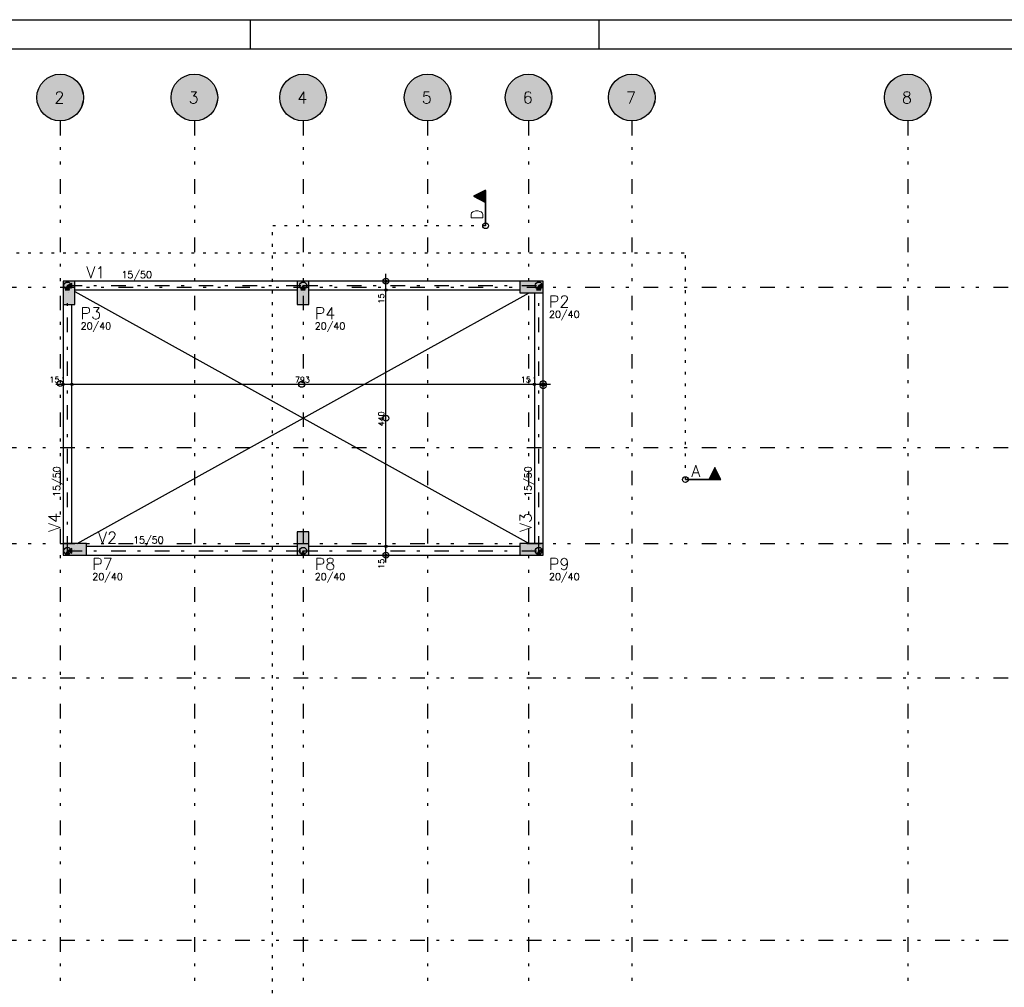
# Model space of a CAD drawing. Extents: x 0 to 119, y 0 to 84.
# Tile 3 of 6: x 25 to 59, y 51 to 84. Entities that reach past the tile are written whole.
import ezdxf

# ---------------------------------------------------------------- set-up
doc = ezdxf.new("R2010")
doc.units = 0
doc.header["$MEASUREMENT"] = 0
for name, pattern in [('ESTILO_TQS_0002', [0.4, 0.1, -0.3]), ('ESTILO_TQS_0003', [1.5, 0.5, -0.4, 0.1, -0.5]), ('ESTILO_TQS_0004', [2, 0.5, -0.4, 0.1, -0.4, 0.1, -0.5])]:
    doc.linetypes.add(name, pattern=pattern)
for name, color, linetype in [('1', 1, 'CONTINUOUS'), ('2', 2, 'CONTINUOUS'), ('3', 3, 'CONTINUOUS'), ('4', 4, 'CONTINUOUS'), ('6', 6, 'CONTINUOUS'), ('8', 8, 'CONTINUOUS'), ('9', 9, 'CONTINUOUS')]:
    doc.layers.add(name, color=color, linetype=linetype)
doc.styles.get("Standard").update_dxf_attribs({"font": 'ROMANS.SHX'})

msp = doc.modelspace()

# ---------------------------------------------------------------- linework, layer by layer
at = {"layer": '1', "linetype": 'Continuous'}
for p, q in [((0, 84.099998), (118.900002, 84.099998)), ((32.950001, 83.099998), (32.950001, 84.099998)), ((44.900002, 83.099998), (44.900002, 84.099998)), ((37.591946, 74.5805), (37.591946, 75.3805)), ((37.591946, 75.1305), (37.591946, 75.1305)), ((37.591946, 65.7805), (37.591946, 75.0805)), ((26.72178, 74.7305), (26.72178, 74.7305)), ((34.75178, 74.7305), (34.75178, 74.7305)), ((37.591946, 74.8305), (37.591946, 74.8305)), ((37.591946, 74.8305), (37.591946, 74.8305)), ((42.58178, 74.9305), (42.58178, 74.9305)), ((26.27178, 71.592693), (27.07178, 71.592693)), ((26.52178, 71.787218), (26.52178, 71.842693)), ((26.57178, 71.592693), (42.93178, 71.592693)), ((26.82178, 71.787218), (26.82178, 71.842693)), ((26.82178, 71.787218), (26.82178, 71.842693)), ((42.43178, 71.592693), (43.23178, 71.592693)), ((42.68178, 71.787218), (42.68178, 71.842693)), ((42.68178, 71.787218), (42.68178, 71.842693)), ((42.98178, 71.787218), (42.98178, 71.842693)), ((26.52178, 71.537218), (26.52178, 71.537218)), ((26.82178, 71.537218), (26.82178, 71.537218)), ((26.82178, 71.537218), (26.82178, 71.537218)), ((42.68178, 71.537218), (42.68178, 71.537218)), ((42.68178, 71.537218), (42.68178, 71.537218)), ((42.98178, 71.537218), (42.98178, 71.537218)), ((37.591946, 65.4805), (37.591946, 66.2805)), ((26.92178, 65.9305), (26.92178, 65.9305)), ((34.75178, 66.1305), (34.75178, 66.1305)), ((37.591946, 66.0305), (37.591946, 66.0305)), ((37.591946, 66.0305), (37.591946, 66.0305)), ((42.58178, 65.9305), (42.58178, 65.9305)), ((37.591946, 65.7305), (37.591946, 65.7305))]:
    msp.add_line(p, q, dxfattribs=at)
at = {"layer": '1', "linetype": 'ESTILO_TQS_0004'}
for p, q in [((26.42178, 80.6305), (26.42178, 5.6305)), ((31.02178, 80.6305), (31.02178, 5.6305)), ((34.75178, 80.6305), (34.75178, 5.6305)), ((39.02178, 80.6305), (39.02178, 5.6305)), ((42.48178, 80.6305), (42.48178, 5.6305)), ((46.02178, 80.6305), (46.02178, 5.6305)), ((55.48178, 80.6305), (55.48178, 5.6305)), ((10.42178, 74.9305), (82.98178, 74.9305)), ((10.42178, 69.4305), (82.98178, 69.4305)), ((10.42178, 66.1305), (82.98178, 66.1305)), ((10.42178, 61.5305), (82.98178, 61.5305)), ((10.42178, 52.5305), (82.98178, 52.5305))]:
    msp.add_line(p, q, dxfattribs=at)
at = {"layer": '1', "linetype": 'ESTILO_TQS_0003'}
for p, q in [((26.67178, 74.9805), (34.75178, 74.9805)), ((26.67178, 65.8805), (26.67178, 74.9805)), ((34.75178, 74.9805), (42.83178, 74.9805)), ((42.83178, 65.8805), (42.83178, 74.9805)), ((26.67178, 65.8805), (34.75178, 65.8805)), ((34.75178, 65.8805), (42.83178, 65.8805))]:
    msp.add_line(p, q, dxfattribs=at)
at = {"layer": '1', "linetype": 'Continuous'}
for points in [[(26.59678, 74.8305), (26.74678, 74.8305), (26.67178, 74.9805), (26.59678, 74.8305)], [(26.82178, 74.9055), (26.82178, 75.0555), (26.67178, 74.9805), (26.82178, 74.9055)], [(34.55178, 75.1305), (26.92178, 75.1305)], [(34.67678, 74.8305), (34.82678, 74.8305), (34.75178, 74.9805), (34.67678, 74.8305)], [(42.18178, 75.1305), (34.95178, 75.1305)], [(42.75678, 74.8305), (42.90678, 74.8305), (42.83178, 74.9805), (42.75678, 74.8305)], [(42.98178, 74.9055), (42.98178, 75.0555), (42.83178, 74.9805), (42.98178, 74.9055)], [(26.92178, 74.8305), (34.55178, 74.8305)], [(34.95178, 74.8305), (42.18178, 74.8305)], [(42.68178, 74.7305), (42.68178, 66.1305)], [(42.98178, 66.1305), (42.98178, 74.7305)], [(26.52178, 74.3305), (26.52178, 66.1305)], [(26.82178, 66.1305), (26.82178, 74.3305)], [(26.59678, 65.7305), (26.74678, 65.7305), (26.67178, 65.8805), (26.59678, 65.7305)], [(26.82178, 65.8055), (26.82178, 65.9555), (26.67178, 65.8805), (26.82178, 65.8055)], [(34.55178, 66.0305), (27.32178, 66.0305)], [(34.67678, 65.7305), (34.82678, 65.7305), (34.75178, 65.8805), (34.67678, 65.7305)], [(42.18178, 66.0305), (34.95178, 66.0305)], [(42.75678, 65.7305), (42.90678, 65.7305), (42.83178, 65.8805), (42.75678, 65.7305)], [(42.98178, 65.8055), (42.98178, 65.9555), (42.83178, 65.8805), (42.98178, 65.8055)], [(27.32178, 65.7305), (34.55178, 65.7305)], [(34.95178, 65.7305), (42.18178, 65.7305)]]:
    msp.add_lwpolyline(points, dxfattribs=at)
for centre, radius in [((41.008669, 77.032405), 0.1), ((26.67178, 74.9805), 0.12), ((26.67178, 74.9805), 0.12), ((34.75178, 74.9805), 0.12), ((37.591946, 75.1305), 0.1), ((37.591946, 75.1305), 0.1), ((37.591946, 75.1305), 0.04), ((37.591946, 75.1305), 0.02), ((42.83178, 74.9805), 0.12), ((42.83178, 74.9805), 0.12), ((37.591946, 74.8305), 0.04), ((37.591946, 74.8305), 0.04), ((37.591946, 74.8305), 0.02), ((37.591946, 74.8305), 0.02), ((26.42178, 71.620431), 0.1), ((26.52178, 71.592693), 0.04), ((26.52178, 71.592693), 0.02), ((26.82178, 71.592693), 0.04), ((26.82178, 71.592693), 0.04), ((26.82178, 71.592693), 0.02), ((26.82178, 71.592693), 0.02), ((34.70178, 71.592693), 0.1), ((42.68178, 71.592693), 0.04), ((42.68178, 71.592693), 0.04), ((42.68178, 71.592693), 0.02), ((42.68178, 71.592693), 0.02), ((42.98178, 71.620431), 0.1), ((42.98178, 71.537218), 0.1), ((42.98178, 71.592693), 0.04), ((42.98178, 71.592693), 0.02), ((37.591946, 70.4305), 0.1), ((47.859802, 68.324364), 0.1), ((26.67178, 65.8805), 0.12), ((26.67178, 65.8805), 0.12), ((34.75178, 65.8805), 0.12), ((37.591946, 65.7305), 0.1), ((37.591946, 66.0305), 0.04), ((37.591946, 66.0305), 0.04), ((37.591946, 66.0305), 0.02), ((37.591946, 66.0305), 0.02), ((42.83178, 65.8805), 0.12), ((42.83178, 65.8805), 0.12), ((37.591946, 65.7305), 0.04), ((37.591946, 65.7305), 0.02)]:
    msp.add_circle(centre, radius, dxfattribs=at)
at = {"layer": '2', "linetype": 'Continuous'}
for p, q in [((26.92178, 74.775015), (42.501553, 66.1305)), ((27.002007, 66.1305), (42.501553, 74.7305))]:
    msp.add_line(p, q, dxfattribs=at)
for centre in [(26.42178, 81.4305), (31.02178, 81.4305), (34.75178, 81.4305), (39.02178, 81.4305), (42.48178, 81.4305), (46.02178, 81.4305), (55.48178, 81.4305)]:
    msp.add_circle(centre, 0.8, dxfattribs=at)
at = {"layer": '3', "linetype": 'Continuous'}
for p, q in [((41.008669, 78.24836), (40.593837, 78.040944)), ((40.593837, 78.040944), (41.006931, 77.834398)), ((41.006931, 78.245539), (40.597739, 78.040944)), ((40.59774, 78.040944), (41.00693, 77.836349)), ((40.625747, 78.054948), (40.625747, 78.026941)), ((40.657657, 78.070903), (40.657657, 78.010986)), ((40.689568, 78.086858), (40.689568, 77.995031)), ((40.721478, 78.102812), (40.721478, 77.979076)), ((40.753388, 78.118766), (40.753388, 77.963121)), ((40.785487, 78.134817), (40.7853, 77.947166)), ((40.817208, 78.150675), (40.817208, 77.931212)), ((40.849118, 78.16663), (40.849118, 77.915257)), ((40.881029, 78.182587), (40.881029, 77.899301)), ((40.912939, 78.198542), (40.912939, 77.883345)), ((40.944849, 78.214497), (40.944849, 77.86739)), ((40.976759, 78.230453), (40.976759, 77.851434)), ((41.00693, 78.245539), (41.00693, 77.032405)), ((41.008669, 77.032405), (41.008669, 78.24836)), ((48.868341, 68.739196), (48.661794, 68.326102)), ((48.868341, 68.735293), (48.663745, 68.326103)), ((48.962213, 68.547546), (48.774562, 68.547733)), ((48.946163, 68.579645), (48.790518, 68.579645)), ((48.930209, 68.611555), (48.806473, 68.611555)), ((48.914254, 68.643465), (48.822428, 68.643465)), ((48.898299, 68.675376), (48.838383, 68.675376)), ((48.882344, 68.707286), (48.854337, 68.707286)), ((49.075757, 68.324364), (48.868341, 68.739196)), ((49.072936, 68.326102), (48.868341, 68.735294)), ((49.072936, 68.326103), (47.859802, 68.326103)), ((47.859802, 68.324364), (49.075757, 68.324364)), ((49.05785, 68.356274), (48.678831, 68.356274)), ((49.041894, 68.388184), (48.694786, 68.388184)), ((49.025938, 68.420094), (48.710742, 68.420094)), ((49.009983, 68.452004), (48.726697, 68.452004)), ((48.994027, 68.483915), (48.742653, 68.483915)), ((48.978072, 68.515825), (48.758608, 68.515825))]:
    msp.add_line(p, q, dxfattribs=at)
at = {"layer": '3', "linetype": 'ESTILO_TQS_0002'}
for p, q in [((33.702258, 20.712154), (33.702258, 77.032405)), ((41.008669, 77.032405), (33.702258, 77.032405)), ((8.518996, 76.101035), (47.859802, 76.101035)), ((47.859802, 68.324364), (47.859802, 76.101035))]:
    msp.add_line(p, q, dxfattribs=at)
at = {"layer": '3', "linetype": 'Continuous'}
for points in [[(41.00693, 78.245539), (40.59774, 78.040944), (41.00693, 77.836349), (41.00693, 78.245539)], [(49.072935, 68.326103), (48.868341, 68.735293), (48.663745, 68.326103), (49.072935, 68.326103)]]:
    msp.add_lwpolyline(points, dxfattribs=at)
at = {"layer": '6', "linetype": 'Continuous'}
for points in [[(26.92178, 75.1305), (26.52178, 75.1305), (26.52178, 74.3305), (26.92178, 74.3305), (26.92178, 75.1305)], [(34.95178, 75.1305), (34.55178, 75.1305), (34.55178, 74.3305), (34.95178, 74.3305), (34.95178, 75.1305)], [(42.98178, 74.7305), (42.98178, 75.1305), (42.18178, 75.1305), (42.18178, 74.7305), (42.98178, 74.7305)], [(34.95178, 66.5305), (34.55178, 66.5305), (34.55178, 65.7305), (34.95178, 65.7305), (34.95178, 66.5305)], [(26.52178, 66.1305), (26.52178, 65.7305), (27.32178, 65.7305), (27.32178, 66.1305), (26.52178, 66.1305)], [(42.18178, 66.1305), (42.18178, 65.7305), (42.98178, 65.7305), (42.98178, 66.1305), (42.18178, 66.1305)]]:
    msp.add_lwpolyline(points, dxfattribs=at)
at = {"layer": '8', "linetype": 'Continuous'}
msp.add_line((2.5, 83.099998), (117.900002, 83.099998), dxfattribs=at)
at = {"layer": '9', "linetype": 'Continuous'}
for points in [[(27.22178, 81.4305), (25.960436, 82.084076), (25.875737, 82.015169)], [(27.22178, 81.4305), (26.053728, 82.140808), (25.960436, 82.084076)], [(27.22178, 81.4305), (26.153876, 82.184309), (26.053728, 82.140808)], [(27.22178, 81.4305), (26.259015, 82.213767), (26.153876, 82.184309)], [(27.22178, 81.4305), (26.367186, 82.228635), (26.259015, 82.213767)], [(27.22178, 81.4305), (26.476374, 82.228635), (26.367186, 82.228635)], [(27.22178, 81.4305), (26.584545, 82.213767), (26.476374, 82.228635)], [(27.22178, 81.4305), (26.689684, 82.184309), (26.584545, 82.213767)], [(27.22178, 81.4305), (26.789832, 82.140808), (26.689684, 82.184309)], [(27.22178, 81.4305), (26.883124, 82.084076), (26.789832, 82.140808)], [(27.22178, 81.4305), (26.967823, 82.015169), (26.883124, 82.084076)], [(31.82178, 81.4305), (30.560436, 82.084076), (30.475737, 82.015169)], [(31.82178, 81.4305), (30.653728, 82.140808), (30.560436, 82.084076)], [(31.82178, 81.4305), (30.753876, 82.184309), (30.653728, 82.140808)], [(31.82178, 81.4305), (30.859015, 82.213767), (30.753876, 82.184309)], [(31.82178, 81.4305), (30.967186, 82.228635), (30.859015, 82.213767)], [(31.82178, 81.4305), (31.076374, 82.228635), (30.967186, 82.228635)], [(31.82178, 81.4305), (31.184545, 82.213767), (31.076374, 82.228635)], [(31.82178, 81.4305), (31.289684, 82.184309), (31.184545, 82.213767)], [(31.82178, 81.4305), (31.389832, 82.140808), (31.289684, 82.184309)], [(31.82178, 81.4305), (31.483124, 82.084076), (31.389832, 82.140808)], [(31.82178, 81.4305), (31.567823, 82.015169), (31.483124, 82.084076)], [(35.55178, 81.4305), (34.290436, 82.084076), (34.205737, 82.015169)], [(35.55178, 81.4305), (34.383728, 82.140808), (34.290436, 82.084076)], [(35.55178, 81.4305), (34.483876, 82.184309), (34.383728, 82.140808)], [(35.55178, 81.4305), (34.589015, 82.213767), (34.483876, 82.184309)], [(35.55178, 81.4305), (34.697186, 82.228635), (34.589015, 82.213767)], [(35.55178, 81.4305), (34.806374, 82.228635), (34.697186, 82.228635)], [(35.55178, 81.4305), (34.914545, 82.213767), (34.806374, 82.228635)], [(35.55178, 81.4305), (35.019684, 82.184309), (34.914545, 82.213767)], [(35.55178, 81.4305), (35.119832, 82.140808), (35.019684, 82.184309)], [(35.55178, 81.4305), (35.213124, 82.084076), (35.119832, 82.140808)], [(35.55178, 81.4305), (35.297823, 82.015169), (35.213124, 82.084076)], [(39.82178, 81.4305), (38.560436, 82.084076), (38.475737, 82.015169)], [(39.82178, 81.4305), (38.653728, 82.140808), (38.560436, 82.084076)], [(39.82178, 81.4305), (38.753876, 82.184309), (38.653728, 82.140808)], [(39.82178, 81.4305), (38.859015, 82.213767), (38.753876, 82.184309)], [(39.82178, 81.4305), (38.967186, 82.228635), (38.859015, 82.213767)], [(39.82178, 81.4305), (39.076374, 82.228635), (38.967186, 82.228635)], [(39.82178, 81.4305), (39.184545, 82.213767), (39.076374, 82.228635)], [(39.82178, 81.4305), (39.289684, 82.184309), (39.184545, 82.213767)], [(39.82178, 81.4305), (39.389832, 82.140808), (39.289684, 82.184309)], [(39.82178, 81.4305), (39.483124, 82.084076), (39.389832, 82.140808)], [(39.82178, 81.4305), (39.567823, 82.015169), (39.483124, 82.084076)], [(43.28178, 81.4305), (42.020436, 82.084076), (41.935737, 82.015169)], [(43.28178, 81.4305), (42.113728, 82.140808), (42.020436, 82.084076)], [(43.28178, 81.4305), (42.213876, 82.184309), (42.113728, 82.140808)], [(43.28178, 81.4305), (42.319015, 82.213767), (42.213876, 82.184309)], [(43.28178, 81.4305), (42.427186, 82.228635), (42.319015, 82.213767)], [(43.28178, 81.4305), (42.536374, 82.228635), (42.427186, 82.228635)], [(43.28178, 81.4305), (42.644545, 82.213767), (42.536374, 82.228635)], [(43.28178, 81.4305), (42.749684, 82.184309), (42.644545, 82.213767)], [(43.28178, 81.4305), (42.849832, 82.140808), (42.749684, 82.184309)], [(43.28178, 81.4305), (42.943124, 82.084076), (42.849832, 82.140808)], [(43.28178, 81.4305), (43.027823, 82.015169), (42.943124, 82.084076)], [(46.82178, 81.4305), (45.560436, 82.084076), (45.475737, 82.015169)], [(46.82178, 81.4305), (45.653728, 82.140808), (45.560436, 82.084076)], [(46.82178, 81.4305), (45.753876, 82.184309), (45.653728, 82.140808)], [(46.82178, 81.4305), (45.859015, 82.213767), (45.753876, 82.184309)], [(46.82178, 81.4305), (45.967186, 82.228635), (45.859015, 82.213767)], [(46.82178, 81.4305), (46.076374, 82.228635), (45.967186, 82.228635)], [(46.82178, 81.4305), (46.184545, 82.213767), (46.076374, 82.228635)], [(46.82178, 81.4305), (46.289684, 82.184309), (46.184545, 82.213767)], [(46.82178, 81.4305), (46.389832, 82.140808), (46.289684, 82.184309)], [(46.82178, 81.4305), (46.483124, 82.084076), (46.389832, 82.140808)], [(46.82178, 81.4305), (46.567823, 82.015169), (46.483124, 82.084076)], [(56.28178, 81.4305), (55.020436, 82.084076), (54.935737, 82.015169)], [(56.28178, 81.4305), (55.113728, 82.140808), (55.020436, 82.084076)], [(56.28178, 81.4305), (55.213876, 82.184309), (55.113728, 82.140808)], [(56.28178, 81.4305), (55.319015, 82.213767), (55.213876, 82.184309)], [(56.28178, 81.4305), (55.427186, 82.228635), (55.319015, 82.213767)], [(56.28178, 81.4305), (55.536374, 82.228635), (55.427186, 82.228635)], [(56.28178, 81.4305), (55.644545, 82.213767), (55.536374, 82.228635)], [(56.28178, 81.4305), (55.749684, 82.184309), (55.644545, 82.213767)], [(56.28178, 81.4305), (55.849832, 82.140808), (55.749684, 82.184309)], [(56.28178, 81.4305), (55.943124, 82.084076), (55.849832, 82.140808)], [(56.28178, 81.4305), (56.027823, 82.015169), (55.943124, 82.084076)], [(27.22178, 81.4305), (25.688011, 81.749221), (25.651446, 81.646337)], [(27.22178, 81.4305), (25.738244, 81.846167), (25.688011, 81.749221)], [(27.22178, 81.4305), (25.801211, 81.93537), (25.738244, 81.846167)], [(27.22178, 81.4305), (25.875737, 82.015169), (25.801211, 81.93537)], [(27.22178, 81.4305), (27.042349, 81.93537), (26.967823, 82.015169)], [(27.22178, 81.4305), (27.105316, 81.846167), (27.042349, 81.93537)], [(27.22178, 81.4305), (27.155549, 81.749221), (27.105316, 81.846167)], [(27.22178, 81.4305), (27.192114, 81.646337), (27.155549, 81.749221)], [(31.82178, 81.4305), (30.288011, 81.749221), (30.251446, 81.646337)], [(31.82178, 81.4305), (30.338244, 81.846167), (30.288011, 81.749221)], [(31.82178, 81.4305), (30.401211, 81.93537), (30.338244, 81.846167)], [(31.82178, 81.4305), (30.475737, 82.015169), (30.401211, 81.93537)], [(31.82178, 81.4305), (31.642349, 81.93537), (31.567823, 82.015169)], [(31.82178, 81.4305), (31.705316, 81.846167), (31.642349, 81.93537)], [(31.82178, 81.4305), (31.755549, 81.749221), (31.705316, 81.846167)], [(31.82178, 81.4305), (31.792114, 81.646337), (31.755549, 81.749221)], [(35.55178, 81.4305), (34.018011, 81.749221), (33.981446, 81.646337)], [(35.55178, 81.4305), (34.068244, 81.846167), (34.018011, 81.749221)], [(35.55178, 81.4305), (34.131211, 81.93537), (34.068244, 81.846167)], [(35.55178, 81.4305), (34.205737, 82.015169), (34.131211, 81.93537)], [(35.55178, 81.4305), (35.372349, 81.93537), (35.297823, 82.015169)], [(35.55178, 81.4305), (35.435316, 81.846167), (35.372349, 81.93537)], [(35.55178, 81.4305), (35.485549, 81.749221), (35.435316, 81.846167)], [(35.55178, 81.4305), (35.522114, 81.646337), (35.485549, 81.749221)], [(39.82178, 81.4305), (38.288011, 81.749221), (38.251446, 81.646337)], [(39.82178, 81.4305), (38.338244, 81.846167), (38.288011, 81.749221)], [(39.82178, 81.4305), (38.401211, 81.93537), (38.338244, 81.846167)], [(39.82178, 81.4305), (38.475737, 82.015169), (38.401211, 81.93537)], [(39.82178, 81.4305), (39.642349, 81.93537), (39.567823, 82.015169)], [(39.82178, 81.4305), (39.705316, 81.846167), (39.642349, 81.93537)], [(39.82178, 81.4305), (39.755549, 81.749221), (39.705316, 81.846167)], [(39.82178, 81.4305), (39.792114, 81.646337), (39.755549, 81.749221)], [(43.28178, 81.4305), (41.748011, 81.749221), (41.711446, 81.646337)], [(43.28178, 81.4305), (41.798244, 81.846167), (41.748011, 81.749221)], [(43.28178, 81.4305), (41.861211, 81.93537), (41.798244, 81.846167)], [(43.28178, 81.4305), (41.935737, 82.015169), (41.861211, 81.93537)], [(43.28178, 81.4305), (43.102349, 81.93537), (43.027823, 82.015169)], [(43.28178, 81.4305), (43.165316, 81.846167), (43.102349, 81.93537)], [(43.28178, 81.4305), (43.215549, 81.749221), (43.165316, 81.846167)], [(43.28178, 81.4305), (43.252114, 81.646337), (43.215549, 81.749221)], [(46.82178, 81.4305), (45.288011, 81.749221), (45.251446, 81.646337)], [(46.82178, 81.4305), (45.338244, 81.846167), (45.288011, 81.749221)], [(46.82178, 81.4305), (45.401211, 81.93537), (45.338244, 81.846167)], [(46.82178, 81.4305), (45.475737, 82.015169), (45.401211, 81.93537)], [(46.82178, 81.4305), (46.642349, 81.93537), (46.567823, 82.015169)], [(46.82178, 81.4305), (46.705316, 81.846167), (46.642349, 81.93537)], [(46.82178, 81.4305), (46.755549, 81.749221), (46.705316, 81.846167)], [(46.82178, 81.4305), (46.792114, 81.646337), (46.755549, 81.749221)], [(56.28178, 81.4305), (54.748011, 81.749221), (54.711446, 81.646337)], [(56.28178, 81.4305), (54.798244, 81.846167), (54.748011, 81.749221)], [(56.28178, 81.4305), (54.861211, 81.93537), (54.798244, 81.846167)], [(56.28178, 81.4305), (54.935737, 82.015169), (54.861211, 81.93537)], [(56.28178, 81.4305), (56.102349, 81.93537), (56.027823, 82.015169)], [(56.28178, 81.4305), (56.165316, 81.846167), (56.102349, 81.93537)], [(56.28178, 81.4305), (56.215549, 81.749221), (56.165316, 81.846167)], [(56.28178, 81.4305), (56.252114, 81.646337), (56.215549, 81.749221)], [(27.22178, 81.4305), (25.629231, 81.539433), (25.62178, 81.4305)], [(27.22178, 81.4305), (25.62178, 81.4305), (25.629231, 81.321567)], [(27.22178, 81.4305), (25.651446, 81.646337), (25.629231, 81.539433)], [(27.22178, 81.4305), (25.629231, 81.321567), (25.651446, 81.214663)], [(27.22178, 81.4305), (25.651446, 81.214663), (25.688011, 81.111779)], [(27.22178, 81.4305), (25.688011, 81.111779), (25.738244, 81.014833)], [(27.22178, 81.4305), (25.738244, 81.014833), (25.801211, 80.92563)], [(27.22178, 81.4305), (25.801211, 80.92563), (25.875737, 80.845831)], [(27.22178, 81.4305), (25.875737, 80.845831), (25.960436, 80.776924)], [(27.22178, 81.4305), (25.960436, 80.776924), (26.053728, 80.720192)], [(27.22178, 81.4305), (26.053728, 80.720192), (26.153876, 80.676691)], [(27.22178, 81.4305), (26.153876, 80.676691), (26.259015, 80.647233)], [(27.22178, 81.4305), (26.259015, 80.647233), (26.367186, 80.632365)], [(27.22178, 81.4305), (26.367186, 80.632365), (26.476374, 80.632365)], [(27.22178, 81.4305), (26.476374, 80.632365), (26.584545, 80.647233)], [(27.22178, 81.4305), (26.584545, 80.647233), (26.689684, 80.676691)], [(27.22178, 81.4305), (26.689684, 80.676691), (26.789832, 80.720192)], [(27.22178, 81.4305), (26.789832, 80.720192), (26.883124, 80.776924)], [(27.22178, 81.4305), (26.883124, 80.776924), (26.967823, 80.845831)], [(27.22178, 81.4305), (26.967823, 80.845831), (27.042349, 80.92563)], [(27.22178, 81.4305), (27.042349, 80.92563), (27.105316, 81.014833)], [(27.22178, 81.4305), (27.105316, 81.014833), (27.155549, 81.111779)], [(27.22178, 81.4305), (27.155549, 81.111779), (27.192114, 81.214663)], [(27.22178, 81.4305), (27.214329, 81.539433), (27.192114, 81.646337)], [(27.22178, 81.4305), (27.192114, 81.214663), (27.214329, 81.321567)], [(27.22178, 81.4305), (27.214329, 81.321567), (27.22178, 81.4305)], [(31.82178, 81.4305), (30.229231, 81.539433), (30.22178, 81.4305)], [(31.82178, 81.4305), (30.22178, 81.4305), (30.229231, 81.321567)], [(31.82178, 81.4305), (30.251446, 81.646337), (30.229231, 81.539433)], [(31.82178, 81.4305), (30.229231, 81.321567), (30.251446, 81.214663)], [(31.82178, 81.4305), (30.251446, 81.214663), (30.288011, 81.111779)], [(31.82178, 81.4305), (30.288011, 81.111779), (30.338244, 81.014833)], [(31.82178, 81.4305), (30.338244, 81.014833), (30.401211, 80.92563)], [(31.82178, 81.4305), (30.401211, 80.92563), (30.475737, 80.845831)], [(31.82178, 81.4305), (30.475737, 80.845831), (30.560436, 80.776924)], [(31.82178, 81.4305), (30.560436, 80.776924), (30.653728, 80.720192)], [(31.82178, 81.4305), (30.653728, 80.720192), (30.753876, 80.676691)], [(31.82178, 81.4305), (30.753876, 80.676691), (30.859015, 80.647233)], [(31.82178, 81.4305), (30.859015, 80.647233), (30.967186, 80.632365)], [(31.82178, 81.4305), (30.967186, 80.632365), (31.076374, 80.632365)], [(31.82178, 81.4305), (31.076374, 80.632365), (31.184545, 80.647233)], [(31.82178, 81.4305), (31.184545, 80.647233), (31.289684, 80.676691)], [(31.82178, 81.4305), (31.289684, 80.676691), (31.389832, 80.720192)], [(31.82178, 81.4305), (31.389832, 80.720192), (31.483124, 80.776924)], [(31.82178, 81.4305), (31.483124, 80.776924), (31.567823, 80.845831)], [(31.82178, 81.4305), (31.567823, 80.845831), (31.642349, 80.92563)], [(31.82178, 81.4305), (31.642349, 80.92563), (31.705316, 81.014833)], [(31.82178, 81.4305), (31.705316, 81.014833), (31.755549, 81.111779)], [(31.82178, 81.4305), (31.755549, 81.111779), (31.792114, 81.214663)], [(31.82178, 81.4305), (31.814329, 81.539433), (31.792114, 81.646337)], [(31.82178, 81.4305), (31.792114, 81.214663), (31.814329, 81.321567)], [(31.82178, 81.4305), (31.814329, 81.321567), (31.82178, 81.4305)], [(35.55178, 81.4305), (33.959231, 81.539433), (33.95178, 81.4305)], [(35.55178, 81.4305), (33.95178, 81.4305), (33.959231, 81.321567)], [(35.55178, 81.4305), (33.981446, 81.646337), (33.959231, 81.539433)], [(35.55178, 81.4305), (33.959231, 81.321567), (33.981446, 81.214663)], [(35.55178, 81.4305), (33.981446, 81.214663), (34.018011, 81.111779)], [(35.55178, 81.4305), (34.018011, 81.111779), (34.068244, 81.014833)], [(35.55178, 81.4305), (34.068244, 81.014833), (34.131211, 80.92563)], [(35.55178, 81.4305), (34.131211, 80.92563), (34.205737, 80.845831)], [(35.55178, 81.4305), (34.205737, 80.845831), (34.290436, 80.776924)], [(35.55178, 81.4305), (34.290436, 80.776924), (34.383728, 80.720192)], [(35.55178, 81.4305), (34.383728, 80.720192), (34.483876, 80.676691)], [(35.55178, 81.4305), (34.483876, 80.676691), (34.589015, 80.647233)], [(35.55178, 81.4305), (34.589015, 80.647233), (34.697186, 80.632365)], [(35.55178, 81.4305), (34.697186, 80.632365), (34.806374, 80.632365)], [(35.55178, 81.4305), (34.806374, 80.632365), (34.914545, 80.647233)], [(35.55178, 81.4305), (34.914545, 80.647233), (35.019684, 80.676691)], [(35.55178, 81.4305), (35.019684, 80.676691), (35.119832, 80.720192)], [(35.55178, 81.4305), (35.119832, 80.720192), (35.213124, 80.776924)], [(35.55178, 81.4305), (35.213124, 80.776924), (35.297823, 80.845831)], [(35.55178, 81.4305), (35.297823, 80.845831), (35.372349, 80.92563)], [(35.55178, 81.4305), (35.372349, 80.92563), (35.435316, 81.014833)], [(35.55178, 81.4305), (35.435316, 81.014833), (35.485549, 81.111779)], [(35.55178, 81.4305), (35.485549, 81.111779), (35.522114, 81.214663)], [(35.55178, 81.4305), (35.544329, 81.539433), (35.522114, 81.646337)], [(35.55178, 81.4305), (35.522114, 81.214663), (35.544329, 81.321567)], [(35.55178, 81.4305), (35.544329, 81.321567), (35.55178, 81.4305)], [(39.82178, 81.4305), (38.229231, 81.539433), (38.22178, 81.4305)], [(39.82178, 81.4305), (38.22178, 81.4305), (38.229231, 81.321567)], [(39.82178, 81.4305), (38.251446, 81.646337), (38.229231, 81.539433)], [(39.82178, 81.4305), (38.229231, 81.321567), (38.251446, 81.214663)], [(39.82178, 81.4305), (38.251446, 81.214663), (38.288011, 81.111779)], [(39.82178, 81.4305), (38.288011, 81.111779), (38.338244, 81.014833)], [(39.82178, 81.4305), (38.338244, 81.014833), (38.401211, 80.92563)], [(39.82178, 81.4305), (38.401211, 80.92563), (38.475737, 80.845831)], [(39.82178, 81.4305), (38.475737, 80.845831), (38.560436, 80.776924)], [(39.82178, 81.4305), (38.560436, 80.776924), (38.653728, 80.720192)], [(39.82178, 81.4305), (38.653728, 80.720192), (38.753876, 80.676691)], [(39.82178, 81.4305), (38.753876, 80.676691), (38.859015, 80.647233)], [(39.82178, 81.4305), (38.859015, 80.647233), (38.967186, 80.632365)], [(39.82178, 81.4305), (38.967186, 80.632365), (39.076374, 80.632365)], [(39.82178, 81.4305), (39.076374, 80.632365), (39.184545, 80.647233)], [(39.82178, 81.4305), (39.184545, 80.647233), (39.289684, 80.676691)], [(39.82178, 81.4305), (39.289684, 80.676691), (39.389832, 80.720192)], [(39.82178, 81.4305), (39.389832, 80.720192), (39.483124, 80.776924)], [(39.82178, 81.4305), (39.483124, 80.776924), (39.567823, 80.845831)], [(39.82178, 81.4305), (39.567823, 80.845831), (39.642349, 80.92563)], [(39.82178, 81.4305), (39.642349, 80.92563), (39.705316, 81.014833)], [(39.82178, 81.4305), (39.705316, 81.014833), (39.755549, 81.111779)], [(39.82178, 81.4305), (39.755549, 81.111779), (39.792114, 81.214663)], [(39.82178, 81.4305), (39.814329, 81.539433), (39.792114, 81.646337)], [(39.82178, 81.4305), (39.792114, 81.214663), (39.814329, 81.321567)], [(39.82178, 81.4305), (39.814329, 81.321567), (39.82178, 81.4305)], [(43.28178, 81.4305), (41.689231, 81.539433), (41.68178, 81.4305)], [(43.28178, 81.4305), (41.68178, 81.4305), (41.689231, 81.321567)], [(43.28178, 81.4305), (41.711446, 81.646337), (41.689231, 81.539433)], [(43.28178, 81.4305), (41.689231, 81.321567), (41.711446, 81.214663)], [(43.28178, 81.4305), (41.711446, 81.214663), (41.748011, 81.111779)], [(43.28178, 81.4305), (41.748011, 81.111779), (41.798244, 81.014833)], [(43.28178, 81.4305), (41.798244, 81.014833), (41.861211, 80.92563)], [(43.28178, 81.4305), (41.861211, 80.92563), (41.935737, 80.845831)], [(43.28178, 81.4305), (41.935737, 80.845831), (42.020436, 80.776924)], [(43.28178, 81.4305), (42.020436, 80.776924), (42.113728, 80.720192)], [(43.28178, 81.4305), (42.113728, 80.720192), (42.213876, 80.676691)], [(43.28178, 81.4305), (42.213876, 80.676691), (42.319015, 80.647233)], [(43.28178, 81.4305), (42.319015, 80.647233), (42.427186, 80.632365)], [(43.28178, 81.4305), (42.427186, 80.632365), (42.536374, 80.632365)], [(43.28178, 81.4305), (42.536374, 80.632365), (42.644545, 80.647233)], [(43.28178, 81.4305), (42.644545, 80.647233), (42.749684, 80.676691)], [(43.28178, 81.4305), (42.749684, 80.676691), (42.849832, 80.720192)], [(43.28178, 81.4305), (42.849832, 80.720192), (42.943124, 80.776924)], [(43.28178, 81.4305), (42.943124, 80.776924), (43.027823, 80.845831)], [(43.28178, 81.4305), (43.027823, 80.845831), (43.102349, 80.92563)], [(43.28178, 81.4305), (43.102349, 80.92563), (43.165316, 81.014833)], [(43.28178, 81.4305), (43.165316, 81.014833), (43.215549, 81.111779)], [(43.28178, 81.4305), (43.215549, 81.111779), (43.252114, 81.214663)], [(43.28178, 81.4305), (43.274329, 81.539433), (43.252114, 81.646337)], [(43.28178, 81.4305), (43.252114, 81.214663), (43.274329, 81.321567)], [(43.28178, 81.4305), (43.274329, 81.321567), (43.28178, 81.4305)], [(46.82178, 81.4305), (45.229231, 81.539433), (45.22178, 81.4305)], [(46.82178, 81.4305), (45.22178, 81.4305), (45.229231, 81.321567)], [(46.82178, 81.4305), (45.251446, 81.646337), (45.229231, 81.539433)], [(46.82178, 81.4305), (45.229231, 81.321567), (45.251446, 81.214663)], [(46.82178, 81.4305), (45.251446, 81.214663), (45.288011, 81.111779)], [(46.82178, 81.4305), (45.288011, 81.111779), (45.338244, 81.014833)], [(46.82178, 81.4305), (45.338244, 81.014833), (45.401211, 80.92563)], [(46.82178, 81.4305), (45.401211, 80.92563), (45.475737, 80.845831)], [(46.82178, 81.4305), (45.475737, 80.845831), (45.560436, 80.776924)], [(46.82178, 81.4305), (45.560436, 80.776924), (45.653728, 80.720192)], [(46.82178, 81.4305), (45.653728, 80.720192), (45.753876, 80.676691)], [(46.82178, 81.4305), (45.753876, 80.676691), (45.859015, 80.647233)], [(46.82178, 81.4305), (45.859015, 80.647233), (45.967186, 80.632365)], [(46.82178, 81.4305), (45.967186, 80.632365), (46.076374, 80.632365)], [(46.82178, 81.4305), (46.076374, 80.632365), (46.184545, 80.647233)], [(46.82178, 81.4305), (46.184545, 80.647233), (46.289684, 80.676691)], [(46.82178, 81.4305), (46.289684, 80.676691), (46.389832, 80.720192)], [(46.82178, 81.4305), (46.389832, 80.720192), (46.483124, 80.776924)], [(46.82178, 81.4305), (46.483124, 80.776924), (46.567823, 80.845831)], [(46.82178, 81.4305), (46.567823, 80.845831), (46.642349, 80.92563)], [(46.82178, 81.4305), (46.642349, 80.92563), (46.705316, 81.014833)], [(46.82178, 81.4305), (46.705316, 81.014833), (46.755549, 81.111779)], [(46.82178, 81.4305), (46.755549, 81.111779), (46.792114, 81.214663)], [(46.82178, 81.4305), (46.814329, 81.539433), (46.792114, 81.646337)], [(46.82178, 81.4305), (46.792114, 81.214663), (46.814329, 81.321567)], [(46.82178, 81.4305), (46.814329, 81.321567), (46.82178, 81.4305)], [(56.28178, 81.4305), (54.689231, 81.539433), (54.68178, 81.4305)], [(56.28178, 81.4305), (54.68178, 81.4305), (54.689231, 81.321567)], [(56.28178, 81.4305), (54.711446, 81.646337), (54.689231, 81.539433)], [(56.28178, 81.4305), (54.689231, 81.321567), (54.711446, 81.214663)], [(56.28178, 81.4305), (54.711446, 81.214663), (54.748011, 81.111779)], [(56.28178, 81.4305), (54.748011, 81.111779), (54.798244, 81.014833)], [(56.28178, 81.4305), (54.798244, 81.014833), (54.861211, 80.92563)], [(56.28178, 81.4305), (54.861211, 80.92563), (54.935737, 80.845831)], [(56.28178, 81.4305), (54.935737, 80.845831), (55.020436, 80.776924)], [(56.28178, 81.4305), (55.020436, 80.776924), (55.113728, 80.720192)], [(56.28178, 81.4305), (55.113728, 80.720192), (55.213876, 80.676691)], [(56.28178, 81.4305), (55.213876, 80.676691), (55.319015, 80.647233)], [(56.28178, 81.4305), (55.319015, 80.647233), (55.427186, 80.632365)], [(56.28178, 81.4305), (55.427186, 80.632365), (55.536374, 80.632365)], [(56.28178, 81.4305), (55.536374, 80.632365), (55.644545, 80.647233)], [(56.28178, 81.4305), (55.644545, 80.647233), (55.749684, 80.676691)], [(56.28178, 81.4305), (55.749684, 80.676691), (55.849832, 80.720192)], [(56.28178, 81.4305), (55.849832, 80.720192), (55.943124, 80.776924)], [(56.28178, 81.4305), (55.943124, 80.776924), (56.027823, 80.845831)], [(56.28178, 81.4305), (56.027823, 80.845831), (56.102349, 80.92563)], [(56.28178, 81.4305), (56.102349, 80.92563), (56.165316, 81.014833)], [(56.28178, 81.4305), (56.165316, 81.014833), (56.215549, 81.111779)], [(56.28178, 81.4305), (56.215549, 81.111779), (56.252114, 81.214663)], [(56.28178, 81.4305), (56.274329, 81.539433), (56.252114, 81.646337)], [(56.28178, 81.4305), (56.252114, 81.214663), (56.274329, 81.321567)], [(56.28178, 81.4305), (56.274329, 81.321567), (56.28178, 81.4305)], [(26.92178, 75.1305), (26.52178, 75.1305), (26.52178, 74.3305)], [(26.92178, 75.1305), (26.52178, 74.3305), (26.92178, 74.3305)], [(26.59678, 74.8305), (26.74678, 74.8305), (26.67178, 74.9805)], [(26.59678, 74.8305), (26.67178, 74.9805), (26.59678, 74.8305)], [(26.82178, 74.9055), (26.82178, 75.0555), (26.67178, 74.9805)], [(26.82178, 74.9055), (26.67178, 74.9805), (26.82178, 74.9055)], [(26.92178, 75.1305), (26.92178, 74.3305), (26.92178, 75.1305)], [(34.95178, 75.1305), (34.55178, 75.1305), (34.55178, 74.3305)], [(34.95178, 75.1305), (34.55178, 74.3305), (34.95178, 74.3305)], [(34.67678, 74.8305), (34.82678, 74.8305), (34.75178, 74.9805)], [(34.67678, 74.8305), (34.75178, 74.9805), (34.67678, 74.8305)], [(34.95178, 75.1305), (34.95178, 74.3305), (34.95178, 75.1305)], [(42.98178, 74.7305), (42.98178, 75.1305), (42.18178, 75.1305)], [(42.98178, 74.7305), (42.18178, 75.1305), (42.18178, 74.7305)], [(42.75678, 74.8305), (42.90678, 74.8305), (42.83178, 74.9805)], [(42.75678, 74.8305), (42.83178, 74.9805), (42.75678, 74.8305)], [(42.98178, 74.9055), (42.98178, 75.0555), (42.83178, 74.9805)], [(42.98178, 74.9055), (42.83178, 74.9805), (42.98178, 74.9055)], [(42.98178, 74.7305), (42.18178, 74.7305), (42.98178, 74.7305)], [(34.95178, 66.5305), (34.55178, 66.5305), (34.55178, 65.7305)], [(34.95178, 66.5305), (34.55178, 65.7305), (34.95178, 65.7305)], [(34.95178, 66.5305), (34.95178, 65.7305), (34.95178, 66.5305)], [(26.52178, 66.1305), (26.52178, 65.7305), (27.32178, 65.7305)], [(26.52178, 66.1305), (27.32178, 65.7305), (27.32178, 66.1305)], [(26.52178, 66.1305), (27.32178, 66.1305), (26.52178, 66.1305)], [(26.59678, 65.7305), (26.74678, 65.7305), (26.67178, 65.8805)], [(26.59678, 65.7305), (26.67178, 65.8805), (26.59678, 65.7305)], [(26.82178, 65.8055), (26.82178, 65.9555), (26.67178, 65.8805)], [(26.82178, 65.8055), (26.67178, 65.8805), (26.82178, 65.8055)], [(34.67678, 65.7305), (34.82678, 65.7305), (34.75178, 65.8805)], [(34.67678, 65.7305), (34.75178, 65.8805), (34.67678, 65.7305)], [(42.18178, 66.1305), (42.18178, 65.7305), (42.98178, 65.7305)], [(42.18178, 66.1305), (42.98178, 65.7305), (42.98178, 66.1305)], [(42.18178, 66.1305), (42.98178, 66.1305), (42.18178, 66.1305)], [(42.75678, 65.7305), (42.90678, 65.7305), (42.83178, 65.8805)], [(42.75678, 65.7305), (42.83178, 65.8805), (42.75678, 65.7305)], [(42.98178, 65.8055), (42.98178, 65.9555), (42.83178, 65.8805)], [(42.98178, 65.8055), (42.83178, 65.8805), (42.98178, 65.8055)]]:
    msp.add_solid(points, dxfattribs=at)

# ---------------------------------------------------------------- texts
at = {"layer": '1', "linetype": 'Continuous'}
for s, p in [('15', (37.531946, 74.363833)), ('440', (37.531946, 70.1505)), ('15', (37.531946, 65.263833))]:
    msp.add_text(s, height=0.2, rotation=90, dxfattribs=at).set_placement(p)
for s, p in [('15', (26.055113, 71.652693)), ('793', (34.47178, 71.652693)), ('15', (42.215113, 71.652693))]:
    msp.add_text(s, height=0.2, dxfattribs=at).set_placement(p)
at = {"layer": '3', "linetype": 'Continuous'}
for s, height, p in [('D', 0.4, (40.908669, 77.232405)), ('15/50', 0.24, (26.42178, 67.7305)), ('15/50', 0.24, (42.58178, 67.7305))]:
    msp.add_text(s, height=height, rotation=90, dxfattribs=at).set_placement(p)
for s, height, p in [('15/50', 0.24, (28.52178, 75.2305)), ('20/40', 0.24, (43.18178, 73.8705)), ('20/40', 0.24, (27.12178, 73.4705)), ('20/40', 0.24, (35.15178, 73.4705)), ('A', 0.4, (48.059802, 68.424364)), ('15/50', 0.24, (28.92178, 66.1305)), ('20/40', 0.24, (27.52178, 64.8705)), ('20/40', 0.24, (35.15178, 64.8705)), ('20/40', 0.24, (43.18178, 64.8705))]:
    msp.add_text(s, height=height, dxfattribs=at).set_placement(p)
at = {"layer": '4', "linetype": 'Continuous'}
for s, p in [('V1', (27.32178, 75.2305)), ('V2', (27.72178, 66.1305))]:
    msp.add_text(s, height=0.4, dxfattribs=at).set_placement(p)
for s, p in [('V4', (26.42178, 66.5305)), ('V3', (42.58178, 66.5305))]:
    msp.add_text(s, height=0.4, rotation=90, dxfattribs=at).set_placement(p)
at = {"layer": '6', "linetype": 'Continuous'}
for s, p in [('2', (26.22178, 81.2305)), ('3', (30.82178, 81.2305)), ('4', (34.55178, 81.2305)), ('5', (38.82178, 81.2305)), ('6', (42.28178, 81.2305)), ('7', (45.82178, 81.2305)), ('8', (55.28178, 81.2305)), ('P2', (43.18178, 74.2305)), ('P3', (27.12178, 73.8305)), ('P4', (35.15178, 73.8305)), ('P7', (27.52178, 65.2305)), ('P8', (35.15178, 65.2305)), ('P9', (43.18178, 65.2305))]:
    msp.add_text(s, height=0.4, dxfattribs=at).set_placement(p)

doc.saveas('drawing.dxf')
